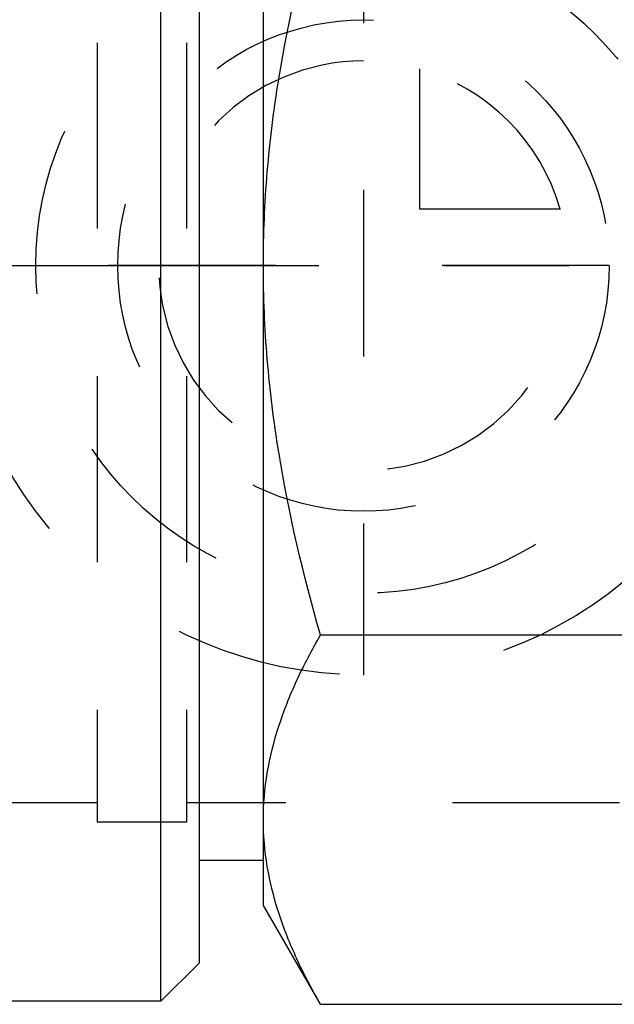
# Model space of a CAD drawing. Header units: millimetres. Extents: x 434 to 566, y 464 to 541.
# Tile 3 of 14: x 525 to 548, y 464 to 503. Entities that reach past the tile are written whole.
import ezdxf

# ---------------------------------------------------------------- set-up
doc = ezdxf.new("R2010")
doc.units = ezdxf.units.MM
doc.header["$LTSCALE"] = 65.185185
doc.linetypes.add('CENTER', pattern=[0.6, 0.375, -0.075, 0.075, -0.075])
doc.linetypes.add('HIDDEN', pattern=[0.2, 0.1, -0.1])
for name, color, linetype in [('ACHSEN_S', 7, 'CONTINUOUS'), ('FASEN', 7, 'CONTINUOUS'), ('KOERPER', 7, 'CONTINUOUS'), ('KONST.EL_MIT_GEO', 7, 'CONTINUOUS'), ('KURVEN', 7, 'CONTINUOUS')]:
    doc.layers.add(name, color=color, linetype=linetype)

msp = doc.modelspace()

# ---------------------------------------------------------------- linework, layer by layer
at = {"layer": 'ACHSEN_S', "color": 2, "linetype": 'CENTER'}
msp.add_line((434, 493.034), (566.328, 493.034), dxfattribs=at)
at = {"layer": 'FASEN', "color": 7, "linetype": 'Continuous'}
for p, q in [((530.5, 464.284), (530.5, 521.784)), ((532, 465.784), (532, 520.284)), ((532, 465.784), (530.5, 464.284))]:
    msp.add_line(p, q, dxfattribs=at)
at = {"layer": 'KOERPER', "color": 8, "linetype": 'HIDDEN'}
for p, q in [((528, 514.034), (528, 472.034)), ((531.5, 514.034), (531.5, 472.034))]:
    msp.add_line(p, q, dxfattribs=at)
at = {"layer": 'KOERPER', "color": 7, "linetype": 'Continuous'}
msp.add_line((530.5, 464.284), (518, 464.284), dxfattribs=at)
at = {"layer": 'KONST.EL_MIT_GEO', "color": 7, "linetype": 'Continuous'}
for p, q in [((534.5, 468.034), (534.5, 518.034)), ((536.733, 478.6), (558.767, 478.6)), ((534.5, 469.784), (532, 469.784)), ((536.733, 464.166), (534.5, 468.034)), ((536.733, 464.166), (558.767, 464.166))]:
    msp.add_line(p, q, dxfattribs=at)
at = {"layer": 'KONST.EL_MIT_GEO', "color": 8, "linetype": 'HIDDEN'}
for p, q in [((532, 469.784), (532, 516.284)), ((528, 514.784), (528, 471.284)), ((531.5, 514.784), (531.5, 471.284)), ((528, 472.034), (497.41, 472.034)), ((548.41, 472.034), (531.5, 472.034)), ((531.5, 471.284), (528, 471.284))]:
    msp.add_line(p, q, dxfattribs=at)
at = {"layer": 'KONST.EL_MIT_GEO', "color": 7, "linetype": 'Continuous'}
for points, knots in [([(534.5, 493.034), (534.5, 494.255), (534.604, 496.698), (535.21, 501.547), (536.056, 505.122), (536.733, 507.468)], [0, 0, 0, 0, 0.250048, 0.500099, 1, 1, 1, 1]), ([(536.733, 478.6), (536.056, 480.945), (535.21, 484.52), (534.604, 489.37), (534.5, 491.813), (534.5, 493.034)], [0, 0, 0, 0, 0.499901, 0.749952, 1, 1, 1, 1]), ([(534.5, 471.383), (534.5, 471.995), (534.607, 473.234), (535.068, 475.063), (535.788, 476.862), (536.4, 478.023), (536.733, 478.6)], [0, 0, 0, 0, 0.240405, 0.485503, 0.738357, 1, 1, 1, 1]), ([(536.733, 464.166), (536.4, 464.743), (535.788, 465.904), (535.068, 467.703), (534.607, 469.533), (534.5, 470.771), (534.5, 471.383)], [0, 0, 0, 0, 0.261643, 0.514497, 0.759595, 1, 1, 1, 1])]:
    msp.add_open_spline(points, degree=3, knots=knots, dxfattribs=at)
at = {"layer": 'KURVEN', "color": 8, "linetype": 'HIDDEN'}
for p, q in [((538.41, 509.034), (538.41, 477.034)), ((540.61, 495.234), (540.61, 500.725)), ((546.102, 495.234), (540.61, 495.234)), ((548.01, 493.034), (527.9, 493.034))]:
    msp.add_line(p, q, dxfattribs=at)
for radius in [16, 12.8, 9.6]:
    msp.add_circle((538.41, 493.034), radius, dxfattribs=at)
for start, end in [(90, 360), (15.962, 74.038)]:
    msp.add_arc((538.41, 493.034), 8, start, end, dxfattribs=at)

doc.saveas('drawing.dxf')
